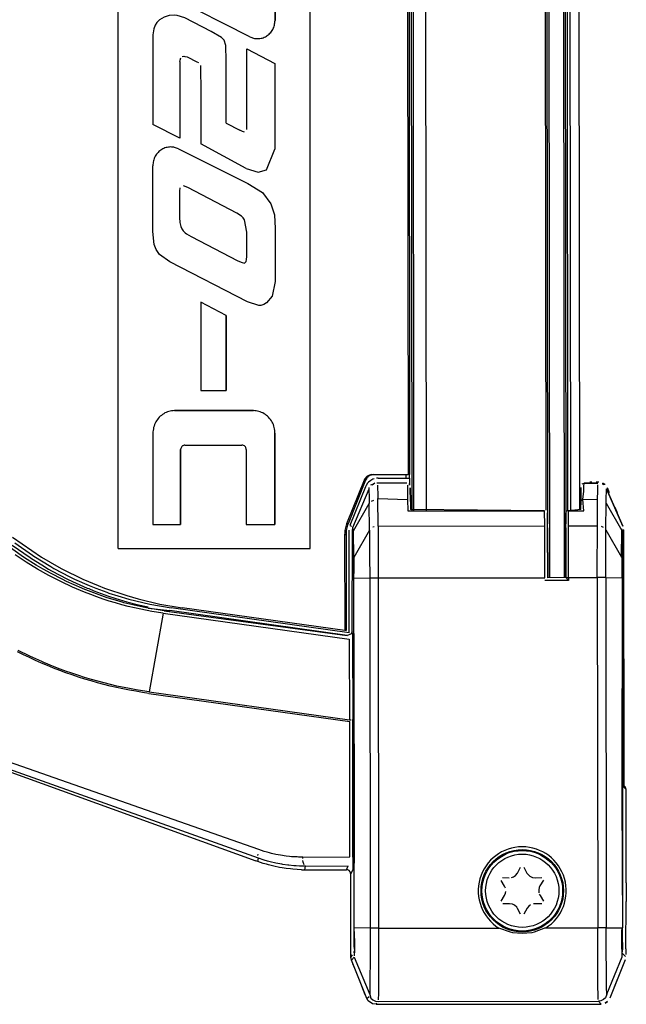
# Model space of a CAD drawing. Header units: millimetres. Extents: x -265 to -110, y 28 to 616.
# Tile 2 of 8: x -176 to -110, y 28 to 136. Entities that reach past the tile are written whole.
import ezdxf

# ---------------------------------------------------------------- set-up
doc = ezdxf.new("R2010")
doc.units = ezdxf.units.MM

# ---------------------------------------------------------------- blocks, each defined once
blk = doc.blocks.new('Etikett-S120-C_1__12', base_point=(-165.75, 78.18))
at = {"color": 7, "linetype": 'Continuous'}
for p, q in [((-144.81, 165.18), (-153.66, 165.18)), ((-144.81, 78.18), (-144.81, 165.18)), ((-144.81, 78.18), (-144.81, 165.18)), ((-153.82, 161.8), (-153.97, 161.78)), ((-153.5, 161.83), (-153.82, 161.8)), ((-153.32, 161.83), (-153.5, 161.83)), ((-153.32, 161.83), (-151.66, 161.83)), ((-151.66, 161.83), (-153.32, 161.83)), ((-150.9, 161.76), (-151.66, 161.83)), ((-150.9, 161.76), (-151.66, 161.83)), ((-150.25, 161.56), (-150.9, 161.76)), ((-150.25, 161.56), (-150.9, 161.76)), ((-149.71, 161.21), (-150.25, 161.56)), ((-149.71, 161.21), (-150.25, 161.56)), ((-160.08, 161.06), (-159.02, 160.12)), ((-159.02, 160.12), (-160.08, 161.06)), ((-149.3, 160.73), (-149.71, 161.21)), ((-149.3, 160.73), (-149.71, 161.21)), ((-149.16, 160.5), (-149.3, 160.73)), ((-149.16, 160.5), (-149.3, 160.73)), ((-149.04, 160.23), (-149.16, 160.5)), ((-149.04, 160.23), (-149.16, 160.5)), ((-148.93, 159.93), (-149.04, 160.23)), ((-148.93, 159.93), (-149.04, 160.23)), ((-161.96, 160.15), (-161.96, 151.13)), ((-159.02, 160.12), (-159.02, 152.53)), ((-159.02, 152.53), (-159.02, 160.12)), ((-148.85, 159.61), (-148.93, 159.93)), ((-148.85, 159.61), (-148.93, 159.93)), ((-148.75, 159.23), (-148.78, 159.37)), ((-148.75, 159.23), (-148.78, 159.37)), ((-165.75, 78.19), (-165.75, 158.62)), ((-148.69, 158.77), (-148.73, 159.09)), ((-148.69, 158.77), (-148.73, 159.09)), ((-148.65, 158.43), (-148.69, 158.77)), ((-148.65, 158.43), (-148.69, 158.77)), ((-148.62, 158.07), (-148.65, 158.43)), ((-148.62, 158.07), (-148.65, 158.43)), ((-148.61, 157.7), (-148.62, 158.07)), ((-148.61, 157.7), (-148.62, 158.07)), ((-156.73, 157.62), (-156.73, 152.21)), ((-153.96, 156.8), (-153.87, 157.13)), ((-153.96, 156.8), (-153.87, 157.13)), ((-153.87, 157.13), (-153.73, 157.36)), ((-153.87, 157.13), (-153.73, 157.36)), ((-153.73, 157.36), (-153.45, 157.57)), ((-153.73, 157.36), (-153.59, 157.48)), ((-153.59, 157.48), (-153.45, 157.57)), ((-153.45, 157.57), (-153.27, 157.64)), ((-153.45, 157.57), (-153.27, 157.64)), ((-153.27, 157.64), (-152.84, 157.69)), ((-153.27, 157.64), (-152.84, 157.69)), ((-152.59, 157.68), (-152.45, 157.64)), ((-152.45, 157.64), (-152.32, 157.59)), ((-152.32, 157.59), (-152.07, 157.45)), ((-148.61, 157.7), (-148.64, 147)), ((-148.64, 147), (-148.61, 157.7)), ((-153.96, 156.52), (-153.97, 151.13)), ((-153.97, 151.13), (-153.96, 156.52)), ((-153.96, 156.8), (-153.96, 156.52)), ((-153.96, 156.8), (-153.96, 156.52)), ((-151.67, 156.64), (-151.67, 149.51)), ((-161.96, 151.13), (-161.91, 150.26)), ((-154.26, 149.06), (-153.97, 151.13)), ((-154.26, 149.06), (-153.97, 151.13)), ((-161.91, 150.26), (-161.74, 149.48)), ((-161.74, 149.48), (-161.46, 148.77)), ((-151.67, 149.51), (-150.41, 148.46)), ((-161.46, 148.77), (-161.06, 148.15)), ((-150.41, 148.46), (-148.64, 147)), ((-158.24, 147), (-157.02, 147)), ((-161.96, 139.45), (-161.95, 143.99)), ((-161.95, 143.99), (-152.33, 138.91)), ((-161.95, 143.99), (-152.33, 138.91)), ((-151.66, 139.48), (-151.64, 142.09)), ((-148.64, 140.4), (-151.64, 142.09)), ((-151.64, 142.09), (-148.64, 140.4)), ((-148.63, 135.86), (-148.64, 140.4)), ((-148.64, 140.4), (-148.63, 135.86)), ((-151.38, 134.06), (-161.96, 139.45)), ((-152.33, 138.91), (-152.1, 138.81)), ((-152.33, 138.91), (-152.1, 138.81)), ((-152.1, 138.81), (-151.93, 138.77)), ((-152.1, 138.81), (-151.93, 138.77)), ((-151.67, 139.11), (-151.66, 139.48)), ((-161.53, 135.62), (-161.71, 135.34)), ((-161.23, 135.92), (-161.53, 135.62)), ((-160.74, 136.22), (-161.23, 135.92)), ((-160.19, 136.39), (-160.74, 136.22)), ((-159.6, 136.43), (-160.19, 136.39)), ((-159.3, 136.4), (-159.6, 136.43)), ((-159.3, 136.4), (-159.6, 136.43)), ((-158.48, 136.13), (-159.3, 136.4)), ((-158.48, 136.13), (-159.3, 136.4)), ((-155.6, 134.65), (-158.48, 136.13)), ((-155.6, 134.65), (-158.48, 136.13)), ((-161.87, 134.95), (-161.96, 134.27)), ((-161.71, 135.34), (-161.87, 134.95)), ((-154.49, 134), (-155.6, 134.65)), ((-154.49, 134), (-155.6, 134.65)), ((-161.96, 134.27), (-161.96, 124.48)), ((-154.2, 133.69), (-154.49, 134)), ((-154.2, 133.69), (-154.49, 134)), ((-154.01, 133.11), (-154.2, 133.69)), ((-154.01, 133.11), (-154.2, 133.69)), ((-153.98, 131.45), (-154.01, 133.11)), ((-153.98, 131.45), (-154.01, 133.11)), ((-151.7, 123.93), (-151.7, 132.75)), ((-151.7, 132.75), (-148.65, 131.15)), ((-151.7, 132.75), (-148.65, 131.15)), ((-159.02, 131.35), (-159, 131.53)), ((-159.02, 131.35), (-159, 131.53)), ((-159.02, 131.35), (-159.02, 122.99)), ((-159.02, 131.35), (-159.02, 122.99)), ((-159, 131.53), (-158.9, 131.78)), ((-159, 131.53), (-158.9, 131.78)), ((-158.75, 131.9), (-158.6, 131.94)), ((-158.75, 131.9), (-158.6, 131.94)), ((-158.6, 131.94), (-158.46, 131.93)), ((-158.46, 131.93), (-158.22, 131.87)), ((-158.22, 131.87), (-157.93, 131.74)), ((-157.93, 131.74), (-157.45, 131.49)), ((-157.45, 131.49), (-157.16, 131.34)), ((-157.16, 131.34), (-157, 131.24)), ((-153.98, 124.64), (-153.98, 131.45)), ((-153.98, 124.64), (-153.98, 131.45)), ((-156.78, 130.93), (-156.75, 130.73)), ((-156.75, 130.73), (-156.74, 128.05)), ((-148.65, 131.15), (-148.65, 121.78)), ((-148.65, 131.15), (-148.65, 121.78)), ((-156.74, 128.05), (-156.74, 122.39)), ((-159.02, 122.99), (-161.96, 124.48)), ((-153.98, 124.64), (-152.47, 123.88)), ((-153.98, 124.64), (-152.47, 123.88)), ((-152.19, 123.74), (-152.47, 123.88)), ((-152.19, 123.74), (-152.47, 123.88)), ((-151.96, 123.64), (-152.19, 123.74)), ((-151.96, 123.64), (-152.19, 123.74)), ((-159.17, 121.83), (-151.59, 118.03)), ((-159.17, 121.83), (-151.59, 118.03)), ((-151.79, 119.68), (-156.74, 122.39)), ((-149.58, 119.53), (-148.65, 121.78)), ((-149.58, 119.53), (-148.65, 121.78)), ((-161.96, 112.81), (-161.97, 119.99)), ((-151.79, 119.68), (-150.46, 119.28)), ((-150.46, 119.28), (-149.58, 119.53)), ((-150.46, 119.28), (-149.58, 119.53)), ((-159.01, 117.57), (-159.05, 117.2)), ((-159.01, 117.57), (-159.05, 117.2)), ((-159.05, 117.2), (-159.05, 114.32)), ((-159.05, 117.2), (-159.05, 114.32)), ((-158.16, 117.6), (-158.62, 117.8)), ((-152.81, 114.82), (-158.16, 117.6)), ((-151.59, 118.03), (-149.99, 117.06)), ((-151.59, 118.03), (-149.99, 117.06)), ((-149.99, 117.06), (-149.09, 115.81)), ((-149.99, 117.06), (-149.09, 115.81)), ((-149.09, 115.81), (-148.7, 114.61)), ((-149.09, 115.81), (-148.7, 114.61)), ((-159.05, 114.32), (-159.02, 113.8)), ((-159.05, 114.32), (-159.02, 113.8)), ((-152.29, 114.48), (-152.81, 114.82)), ((-152.1, 114.28), (-152.29, 114.48)), ((-151.96, 114.06), (-152.1, 114.28)), ((-151.71, 112.73), (-151.96, 114.06)), ((-148.7, 114.61), (-148.63, 113.13)), ((-148.7, 114.61), (-148.63, 113.13)), ((-159.02, 113.8), (-159, 113.64)), ((-159.02, 113.8), (-159, 113.64)), ((-159, 113.64), (-158.93, 113.35)), ((-159, 113.64), (-158.93, 113.35)), ((-158.93, 113.35), (-158.81, 113.09)), ((-158.93, 113.35), (-158.81, 113.09)), ((-158.81, 113.09), (-158.65, 112.86)), ((-158.81, 113.09), (-158.65, 112.86)), ((-148.63, 113.13), (-148.63, 107.34)), ((-148.63, 113.13), (-148.63, 107.34)), ((-161.82, 111.39), (-161.96, 112.81)), ((-158.65, 112.86), (-158.43, 112.64)), ((-158.65, 112.86), (-158.43, 112.64)), ((-158.43, 112.64), (-158.3, 112.54)), ((-158.43, 112.64), (-158.3, 112.54)), ((-158.3, 112.54), (-157.79, 112.25)), ((-158.3, 112.54), (-157.79, 112.25)), ((-157.79, 112.25), (-152.7, 109.61)), ((-157.79, 112.25), (-152.7, 109.61)), ((-151.71, 110.06), (-151.71, 112.73)), ((-161.61, 110.82), (-161.82, 111.39)), ((-161.23, 110.28), (-161.61, 110.82)), ((-160.13, 109.49), (-161.23, 110.28)), ((-151.78, 109.54), (-151.73, 109.75)), ((-151.73, 109.75), (-151.71, 110.06)), ((-151.65, 105.11), (-160.13, 109.49)), ((-152.7, 109.61), (-152.23, 109.4)), ((-152.7, 109.61), (-152.23, 109.4)), ((-152.23, 109.4), (-151.98, 109.36)), ((-152.23, 109.4), (-151.98, 109.36)), ((-151.98, 109.36), (-151.78, 109.54)), ((-148.63, 107.34), (-148.94, 105.73)), ((-148.63, 107.34), (-148.94, 105.73)), ((-148.94, 105.73), (-149.56, 105.01)), ((-148.94, 105.73), (-149.56, 105.01)), ((-156.73, 105.09), (-156.74, 95.45)), ((-153.97, 103.63), (-156.73, 105.09)), ((-153.97, 103.63), (-156.73, 105.09)), ((-150.42, 104.71), (-151.65, 105.11)), ((-150.18, 104.72), (-150.42, 104.71)), ((-150.18, 104.72), (-150.42, 104.71)), ((-149.85, 104.82), (-150.18, 104.72)), ((-149.85, 104.82), (-150.18, 104.72)), ((-149.56, 105.01), (-149.85, 104.82)), ((-149.56, 105.01), (-149.85, 104.82)), ((-153.97, 103.63), (-153.97, 95.45)), ((-153.97, 95.45), (-153.97, 103.63)), ((-156.74, 95.45), (-153.97, 95.45)), ((-150.99, 93.24), (-159.61, 93.24)), ((-159.61, 93.24), (-150.99, 93.24)), ((-161.96, 90.77), (-161.96, 80.79)), ((-148.64, 80.79), (-148.64, 90.77)), ((-148.64, 90.77), (-148.64, 80.79)), ((-158.47, 89.48), (-152.24, 89.48)), ((-158.95, 80.79), (-158.95, 88.99)), ((-158.95, 88.99), (-158.95, 80.79)), ((-151.77, 88.98), (-151.77, 80.79)), ((-161.96, 80.79), (-158.95, 80.79)), ((-151.77, 80.79), (-148.64, 80.79)), ((-165.75, 78.19), (-144.81, 78.18))]:
    blk.add_line(p, q, dxfattribs=at)
for points, knots in [([(-153.97, 161.78), (-154.18, 161.73), (-154.61, 161.63), (-155.18, 161.29), (-155.69, 160.85), (-155.93, 160.47), (-156.05, 160.29)], [0, 0, 0, 0, 0.651531, 1.308178, 1.971708, 2.642532, 2.642532, 2.642532, 2.642532]), ([(-156.05, 160.29), (-156.15, 160.08), (-156.36, 159.67), (-156.57, 159), (-156.71, 158.32), (-156.73, 157.85), (-156.73, 157.62)], [0, 0, 0, 0, 0.691076, 1.385307, 2.081766, 2.779383, 2.779383, 2.779383, 2.779383]), ([(-151.67, 156.64), (-151.68, 156.71), (-151.69, 156.87), (-151.77, 157.11), (-151.92, 157.3), (-152.03, 157.4), (-152.07, 157.45)], [0, 0, 0, 0, 0.2350385, 0.4688874, 0.7550851, 0.9273578, 0.9273578, 0.9273578, 0.9273578]), ([(-159.02, 152.53), (-159.02, 152.41), (-159, 152.17), (-158.86, 151.84), (-158.66, 151.54), (-158.47, 151.4), (-158.38, 151.33)], [0, 0, 0, 0, 0.357715, 0.713286, 1.065084, 1.412427, 1.412427, 1.412427, 1.412427]), ([(-159.02, 152.53), (-159.02, 152.41), (-159, 152.17), (-158.86, 151.84), (-158.66, 151.54), (-158.47, 151.4), (-158.38, 151.33)], [0, 0, 0, 0, 0.357715, 0.713286, 1.065084, 1.412427, 1.412427, 1.412427, 1.412427]), ([(-158.38, 151.33), (-158.29, 151.29), (-158.1, 151.19), (-157.77, 151.16), (-157.43, 151.23), (-157.13, 151.41), (-156.9, 151.67), (-156.82, 151.89), (-156.78, 152)], [0, 0, 0, 0, 0.302114, 0.634113, 0.981694, 1.320316, 1.662517, 2.009419, 2.009419, 2.009419, 2.009419]), ([(-158.38, 151.33), (-158.29, 151.29), (-158.12, 151.19), (-157.92, 151.18), (-157.82, 151.17)], [0, 0, 0, 0, 0.2976706, 0.5932004, 0.5932004, 0.5932004, 0.5932004]), ([(-156.78, 147), (-156.59, 147.02), (-156.21, 147.06), (-155.68, 147.28), (-155.19, 147.59), (-154.78, 148.01), (-154.45, 148.5), (-154.32, 148.87), (-154.26, 149.06)], [0, 0, 0, 0, 0.56701, 1.13691, 1.71156, 2.291994, 2.878272, 3.469492, 3.469492, 3.469492, 3.469492]), ([(-156.78, 147), (-156.59, 147.02), (-156.21, 147.06), (-155.68, 147.28), (-155.19, 147.59), (-154.78, 148.01), (-154.45, 148.5), (-154.32, 148.87), (-154.26, 149.06)], [0, 0, 0, 0, 0.56701, 1.13691, 1.71156, 2.291994, 2.878272, 3.469492, 3.469492, 3.469492, 3.469492]), ([(-161.06, 148.15), (-160.86, 147.98), (-160.46, 147.64), (-159.76, 147.28), (-159.01, 147.04), (-158.5, 147.01), (-158.24, 147)], [0, 0, 0, 0, 0.788574, 1.570482, 2.347323, 3.121421, 3.121421, 3.121421, 3.121421]), ([(-150.53, 133.86), (-150.37, 133.87), (-150.03, 133.9), (-149.57, 134.11), (-149.17, 134.43), (-148.87, 134.85), (-148.67, 135.34), (-148.65, 135.69), (-148.63, 135.86)], [0, 0, 0, 0, 0.497039, 0.997457, 1.503672, 2.0165, 2.534986, 3.056711, 3.056711, 3.056711, 3.056711]), ([(-150.53, 133.86), (-150.37, 133.87), (-150.03, 133.9), (-149.57, 134.11), (-149.17, 134.43), (-148.87, 134.85), (-148.67, 135.34), (-148.65, 135.69), (-148.63, 135.86)], [0, 0, 0, 0, 0.497039, 0.997457, 1.503672, 2.0165, 2.534986, 3.056711, 3.056711, 3.056711, 3.056711]), ([(-151.38, 134.06), (-151.25, 134), (-150.98, 133.88), (-150.68, 133.87), (-150.53, 133.86)], [0, 0, 0, 0, 0.4331206, 0.8751202, 0.8751202, 0.8751202, 0.8751202]), ([(-160.01, 122.03), (-160.18, 122.02), (-160.53, 121.99), (-161.01, 121.77), (-161.42, 121.45), (-161.73, 121.02), (-161.93, 120.52), (-161.95, 120.16), (-161.97, 119.99)], [0, 0, 0, 0, 0.520371, 1.033095, 1.550047, 2.073751, 2.603233, 3.136025, 3.136025, 3.136025, 3.136025]), ([(-159.17, 121.83), (-159.31, 121.89), (-159.58, 122), (-159.87, 122.02), (-160.01, 122.03)], [0, 0, 0, 0, 0.4336216, 0.8650903, 0.8650903, 0.8650903, 0.8650903]), ([(-159.17, 121.83), (-159.31, 121.89), (-159.58, 122), (-159.87, 122.02), (-160.01, 122.03)], [0, 0, 0, 0, 0.4336216, 0.8650903, 0.8650903, 0.8650903, 0.8650903]), ([(-159.61, 93.24), (-159.82, 93.22), (-160.23, 93.19), (-160.8, 92.93), (-161.29, 92.53), (-161.67, 92.02), (-161.91, 91.41), (-161.95, 90.98), (-161.96, 90.77)], [0, 0, 0, 0, 0.614059, 1.232272, 1.857638, 2.491174, 3.131711, 3.776266, 3.776266, 3.776266, 3.776266]), ([(-148.64, 90.77), (-148.66, 90.98), (-148.69, 91.41), (-148.93, 92.01), (-149.31, 92.53), (-149.8, 92.93), (-150.38, 93.19), (-150.79, 93.22), (-150.99, 93.24)], [0, 0, 0, 0, 0.644575, 1.285166, 1.918777, 2.544219, 3.16249, 3.776569, 3.776569, 3.776569, 3.776569]), ([(-148.64, 90.77), (-148.66, 90.98), (-148.69, 91.41), (-148.93, 92.01), (-149.31, 92.53), (-149.8, 92.93), (-150.38, 93.19), (-150.79, 93.22), (-150.99, 93.24)], [0, 0, 0, 0, 0.644575, 1.285166, 1.918777, 2.544219, 3.16249, 3.776569, 3.776569, 3.776569, 3.776569]), ([(-158.47, 89.48), (-158.5, 89.47), (-158.58, 89.46), (-158.69, 89.43), (-158.79, 89.36), (-158.86, 89.24), (-158.92, 89.12), (-158.95, 89.02), (-158.95, 88.99)], [0, 0, 0, 0, 0.0922612, 0.2447718, 0.3326428, 0.4540163, 0.6502217, 0.7531406, 0.7531406, 0.7531406, 0.7531406]), ([(-158.47, 89.48), (-158.5, 89.47), (-158.58, 89.46), (-158.69, 89.43), (-158.79, 89.36), (-158.86, 89.24), (-158.92, 89.12), (-158.95, 89.02), (-158.95, 88.99)], [0, 0, 0, 0, 0.0922612, 0.2447718, 0.3326428, 0.4540163, 0.6502217, 0.7531406, 0.7531406, 0.7531406, 0.7531406]), ([(-151.77, 88.98), (-151.78, 89.02), (-151.79, 89.1), (-151.82, 89.21), (-151.89, 89.32), (-152, 89.4), (-152.12, 89.45), (-152.21, 89.47), (-152.24, 89.48)], [0, 0, 0, 0, 0.096719, 0.2555542, 0.3450549, 0.4648103, 0.6515482, 0.7482236, 0.7482236, 0.7482236, 0.7482236])]:
    blk.add_open_spline(points, degree=3, knots=knots, dxfattribs=at)
blk = doc.blocks.new('Seitenteil-rechts__36', base_point=(-243.74, 28.41))
at = {"color": 1, "linetype": 'Continuous'}
for p, q in [((-134.36, 86.25), (-134.36, 85.85)), ((-138.69, 85.08), (-138.77, 84.92)), ((-138.54, 85.31), (-138.69, 85.08)), ((-138.42, 85.44), (-138.54, 85.31)), ((-138.2, 85.61), (-138.42, 85.44)), ((-137.89, 85.2), (-138.21, 85.1)), ((-137.97, 85.74), (-138.2, 85.61)), ((-137.89, 85.2), (-138.02, 85.12)), ((-137.81, 85.8), (-137.97, 85.74)), ((-137.76, 85.33), (-137.89, 85.2)), ((-137.39, 85.86), (-137.56, 85.85)), ((-137.53, 85.36), (-134.26, 85.35)), ((-137.53, 85.36), (-134.26, 85.35)), ((-137.45, 85.11), (-137.45, 84.83)), ((-137.39, 85.86), (-134.36, 85.85)), ((-134.36, 85.85), (-133.97, 85.86)), ((-134.19, 85.11), (-134.19, 84.83)), ((-114.94, 84.96), (-114.92, 85.32)), ((-114.94, 84.46), (-114.94, 84.96)), ((-114.92, 85.32), (-113.41, 85.32)), ((-113.43, 84.47), (-113.42, 84.96)), ((-113.42, 84.96), (-113.42, 85.13)), ((-112.85, 85.15), (-112.87, 85.33)), ((-112.62, 85.16), (-112.85, 85.15)), ((-138.77, 84.92), (-140.46, 80.68)), ((-138.39, 84.67), (-140.17, 80.45)), ((-138.39, 84.67), (-140.17, 80.45)), ((-138.4, 84.85), (-138.39, 84.67)), ((-138.39, 84.67), (-138.36, 83.73)), ((-137.45, 84.83), (-137.43, 84.11)), ((-137.43, 84.11), (-137.43, 83.66)), ((-134.19, 84.83), (-134.17, 83.94)), ((-134.17, 83.94), (-134.17, 83.54)), ((-115.04, 83.55), (-114.94, 84.46)), ((-113.44, 83.57), (-113.43, 84.47)), ((-112.51, 83.48), (-112.48, 84.7)), ((-112.48, 84.7), (-110.69, 80.61)), ((-140.06, 80.12), (-138.36, 83.1)), ((-138.36, 83.73), (-138.36, 83.43)), ((-138.36, 83.43), (-138.36, 83.1)), ((-138.33, 80.2), (-138.36, 83.1)), ((-138.11, 83.35), (-137.85, 83.47)), ((-137.4, 80.64), (-137.43, 83.66)), ((-137.43, 83.66), (-134.17, 83.54)), ((-134.17, 83.54), (-134.16, 82.29)), ((-115.04, 83.55), (-115.25, 83.38)), ((-115.04, 83.55), (-113.44, 83.57)), ((-114.96, 82.31), (-115.04, 83.55)), ((-113.46, 80.67), (-113.44, 83.57)), ((-112.53, 80.23), (-112.51, 83.13)), ((-112.51, 83.13), (-112.51, 83.48)), ((-112.51, 83.13), (-110.8, 80.16)), ((-134.16, 82.29), (-119.22, 82.3)), ((-119.2, 80.66), (-119.22, 82.3)), ((-116.6, 82.31), (-116.81, 82.25)), ((-116.61, 80.66), (-116.6, 82.31)), ((-116.6, 82.31), (-114.96, 82.31)), ((-140.46, 80.68), (-140.29, 80.62)), ((-137.4, 80.64), (-119.2, 80.66)), ((-119.18, 75), (-119.2, 80.66)), ((-116.62, 75.01), (-116.61, 80.66)), ((-116.61, 80.66), (-113.46, 80.67)), ((-113.46, 80.22), (-113.46, 80.67)), ((-140.54, 68.99), (-140.55, 80.19)), ((-140.21, 69.09), (-140.2, 80.27)), ((-140.17, 80.45), (-140.2, 80.27)), ((-140.13, 79.99), (-140.13, 79.85)), ((-140.1, 76.97), (-140.13, 79.85)), ((-140.06, 80.32), (-140.06, 80.12)), ((-140.03, 77.22), (-140.06, 80.12)), ((-138.33, 80.2), (-140.03, 77.22)), ((-138.33, 80.2), (-138.32, 79.95)), ((-138.32, 79.95), (-138.32, 78.93)), ((-137.83, 80.57), (-137.96, 80.52)), ((-137.4, 80.64), (-137.4, 80.36)), ((-137.4, 80.36), (-137.38, 76.93)), ((-113.47, 76.09), (-113.46, 80.22)), ((-112.78, 80.48), (-113.03, 80.6)), ((-112.54, 79.96), (-112.53, 80.23)), ((-112.54, 78.16), (-112.54, 79.96)), ((-112.53, 80.23), (-110.82, 77.25)), ((-110.82, 77.25), (-110.8, 80.16)), ((-110.8, 80.16), (-110.8, 80.35)), ((-110.62, 80.24), (-110.8, 80.16)), ((-110.73, 79.89), (-110.8, 80.16)), ((-110.75, 77), (-110.73, 79.89)), ((-110.62, 80.24), (-110.59, 52.13)), ((-176.35, 77.43), (-177.91, 78.54)), ((-177.3, 78.56), (-175.35, 77.19)), ((-177.04, 78.81), (-175.11, 77.44)), ((-138.32, 78.93), (-138.31, 76.77)), ((-175.77, 76.69), (-176.97, 77.49)), ((-175.97, 77.17), (-176.35, 77.43)), ((-175.11, 77.44), (-174.95, 77.34)), ((-112.55, 75.67), (-112.54, 78.16)), ((-174.7, 76.37), (-175.97, 77.17)), ((-174.55, 75.94), (-175.77, 76.69)), ((-175.35, 77.19), (-175.2, 77.09)), ((-175.2, 77.09), (-174.09, 76.39)), ((-174.95, 77.34), (-173.11, 76.21)), ((-173.95, 75.93), (-174.7, 76.37)), ((-174.09, 76.39), (-173.34, 75.94)), ((-140.1, 76.97), (-140.09, 74.96)), ((-140.03, 77.22), (-140.02, 75.9)), ((-138.31, 76.77), (-138.3, 75.65)), ((-137.38, 76.93), (-137.37, 75.37)), ((-110.76, 75), (-110.75, 77)), ((-173.3, 75.23), (-174.55, 75.94)), ((-173.07, 75.44), (-173.95, 75.93)), ((-173.34, 75.94), (-173.01, 75.76)), ((-173.11, 76.21), (-172.77, 76.01)), ((-171.87, 74.82), (-173.07, 75.44)), ((-173.01, 75.76), (-171.26, 74.84)), ((-172.77, 76.01), (-171.04, 75.11)), ((-140.02, 75.9), (-140.09, 74.96)), ((-138.3, 75.65), (-138.3, 74.98)), ((-137.37, 75.37), (-137.37, 74.98)), ((-113.47, 75.01), (-113.47, 76.09)), ((-112.55, 75.01), (-112.55, 75.67)), ((-172.02, 74.57), (-173.3, 75.23)), ((-170.73, 73.97), (-172.02, 74.57)), ((-171.37, 74.58), (-171.87, 74.82)), ((-169.73, 73.85), (-171.37, 74.58)), ((-171.26, 74.84), (-170.74, 74.59)), ((-171.04, 75.11), (-170.51, 74.85)), ((-170.74, 74.59), (-169.12, 73.86)), ((-170.51, 74.85), (-168.92, 74.14)), ((-140.09, 74.96), (-138.3, 74.98)), ((-140.09, 74.96), (-140.05, 36.75)), ((-140.09, 74.96), (-139.99, 50.85)), ((-138.3, 74.98), (-138.26, 36.72)), ((-138.3, 74.98), (-137.6, 74.98)), ((-137.6, 74.98), (-137.37, 74.98)), ((-137.37, 74.98), (-119.18, 75)), ((-137.37, 74.98), (-137.33, 36.73)), ((-116.62, 74.68), (-119.18, 74.68)), ((-116.92, 75.01), (-116.62, 75.01)), ((-116.62, 75.01), (-113.47, 75.01)), ((-116.62, 75.01), (-116.62, 74.68)), ((-113.47, 75.01), (-113.43, 36.75)), ((-113.24, 75.01), (-113.47, 75.01)), ((-112.55, 75.01), (-113.24, 75.01)), ((-112.55, 75.01), (-112.5, 36.75)), ((-112.55, 75.01), (-110.76, 75)), ((-110.76, 75), (-110.8, 50.89)), ((-110.76, 75), (-110.71, 36.78)), ((-169.41, 73.41), (-170.73, 73.97)), ((-169.58, 73.78), (-169.73, 73.85)), ((-167.84, 73.12), (-169.58, 73.78)), ((-168.74, 73.15), (-169.41, 73.41)), ((-169.12, 73.86), (-168.96, 73.8)), ((-168.96, 73.8), (-168.4, 73.58)), ((-168.92, 74.14), (-168.18, 73.84)), ((-168.07, 72.9), (-168.74, 73.15)), ((-168.4, 73.58), (-167.21, 73.13)), ((-168.18, 73.84), (-166.99, 73.4)), ((-167.54, 73.02), (-167.84, 73.12)), ((-167.21, 73.13), (-166.93, 73.03)), ((-166.99, 73.4), (-166.75, 73.32)), ((-166.75, 73.32), (-165.79, 73)), ((-167.4, 72.67), (-168.07, 72.9)), ((-166.94, 72.81), (-167.54, 73.02)), ((-166.72, 72.45), (-167.4, 72.67)), ((-166.03, 72.53), (-166.94, 72.81)), ((-166.93, 73.03), (-166.01, 72.73)), ((-166.04, 72.25), (-166.72, 72.45)), ((-165.35, 72.05), (-166.04, 72.25)), ((-165.31, 72.33), (-166.03, 72.53)), ((-166.01, 72.73), (-164.79, 72.37)), ((-165.79, 73), (-164.57, 72.64)), ((-164.66, 71.87), (-165.35, 72.05)), ((-165.12, 72.27), (-165.31, 72.33)), ((-164.14, 72.03), (-165.12, 72.27)), ((-164.79, 72.37), (-163.53, 72.04)), ((-164.57, 72.64), (-162.29, 72.1)), ((-163.53, 72.04), (-162.46, 71.81)), ((-162.29, 72.1), (-159.97, 71.7)), ((-163.97, 71.71), (-164.66, 71.87)), ((-163.03, 71.78), (-164.14, 72.03)), ((-163.27, 71.56), (-163.97, 71.71)), ((-162.06, 71.32), (-163.27, 71.56)), ((-162.47, 71.67), (-163.03, 71.78)), ((-160.72, 71.38), (-162.47, 71.67)), ((-162.47, 71.67), (-160.1, 71.4)), ((-160.84, 71.13), (-162.37, 62.52)), ((-160.84, 71.13), (-162.06, 71.32)), ((-160.84, 71.13), (-140.53, 68.3)), ((-160.72, 71.38), (-160.1, 71.4)), ((-160.72, 71.38), (-140.76, 68.7)), ((-140.76, 68.7), (-160.1, 71.4)), ((-140.54, 68.99), (-159.97, 71.7)), ((-140.37, 68.82), (-140.76, 68.7)), ((-140.21, 69.09), (-140.37, 68.82)), ((-140.18, 68.96), (-140.17, 68.47)), ((-140.53, 68.3), (-140.5, 59.48)), ((-140.17, 68.47), (-140.15, 59.51)), ((-176.08, 66.59), (-176.73, 66.91)), ((-175.37, 66.43), (-176.66, 67.06)), ((-175.43, 66.28), (-176.08, 66.59)), ((-174.78, 65.97), (-175.43, 66.28)), ((-174.72, 66.12), (-175.37, 66.43)), ((-174.12, 65.68), (-174.78, 65.97)), ((-174.06, 65.83), (-174.72, 66.12)), ((-173.46, 65.4), (-174.12, 65.68)), ((-173.86, 65.75), (-174.06, 65.83)), ((-172.74, 65.28), (-173.86, 65.75)), ((-172.79, 65.13), (-173.46, 65.4)), ((-172.12, 64.87), (-172.79, 65.13)), ((-172.07, 65.02), (-172.74, 65.28)), ((-171.45, 64.62), (-172.12, 64.87)), ((-171.4, 64.77), (-172.07, 65.02)), ((-170.77, 64.38), (-171.45, 64.62)), ((-170.91, 64.6), (-171.4, 64.77)), ((-170.04, 64.31), (-170.91, 64.6)), ((-170.09, 64.15), (-170.77, 64.38)), ((-169.4, 63.93), (-170.09, 64.15)), ((-169.41, 64.11), (-170.04, 64.31)), ((-168.67, 63.89), (-169.41, 64.11)), ((-168.71, 63.73), (-169.4, 63.93)), ((-168.02, 63.53), (-168.71, 63.73)), ((-167.29, 63.51), (-168.67, 63.89)), ((-167.33, 63.35), (-168.02, 63.53)), ((-166.6, 63.33), (-167.29, 63.51)), ((-166.63, 63.17), (-167.33, 63.35)), ((-165.93, 63.01), (-166.63, 63.17)), ((-165.9, 63.17), (-166.6, 63.33)), ((-165.23, 62.86), (-165.93, 63.01)), ((-164.5, 62.88), (-165.9, 63.17)), ((-164.52, 62.72), (-165.23, 62.86)), ((-163.82, 62.59), (-164.52, 62.72)), ((-163.79, 62.75), (-164.5, 62.88)), ((-163.11, 62.47), (-163.82, 62.59)), ((-163.08, 62.63), (-163.79, 62.75)), ((-162.4, 62.36), (-163.11, 62.47)), ((-162.37, 62.52), (-163.08, 62.63)), ((-162.4, 62.36), (-140.49, 59.31)), ((-162.37, 62.52), (-140.5, 59.48)), ((-140.5, 59.48), (-140.31, 59.48)), ((-140.48, 44.52), (-140.49, 59.31)), ((-140.15, 59.33), (-140.15, 59.51)), ((-140.13, 44.48), (-140.15, 59.33)), ((-150.4, 45.3), (-177.7, 54.89)), ((-150.43, 44.36), (-177.69, 54.08)), ((-110.59, 52.13), (-110.32, 51.86)), ((-139.99, 50.85), (-140.05, 36.75)), ((-110.8, 50.89), (-110.71, 36.78)), ((-149.82, 45.11), (-150.4, 45.3)), ((-150.52, 44.82), (-150.53, 44.67)), ((-150.5, 44), (-150.43, 44.36)), ((-149.81, 44.15), (-150.43, 44.36)), ((-149.48, 45.01), (-149.82, 45.11)), ((-149.44, 44.04), (-149.81, 44.15)), ((-149.24, 44.94), (-149.48, 45.01)), ((-149.01, 44.88), (-149.24, 44.94)), ((-148.53, 44.77), (-149.01, 44.88)), ((-148.04, 44.68), (-148.53, 44.77)), ((-147.43, 44.59), (-148.04, 44.68)), ((-147.06, 44.55), (-147.43, 44.59)), ((-146.83, 44.53), (-147.06, 44.55)), ((-146.57, 44.51), (-146.83, 44.53)), ((-146.22, 44.5), (-146.57, 44.51)), ((-146.09, 44.49), (-146.22, 44.5)), ((-145.61, 44.49), (-146.09, 44.49)), ((-145.61, 44.49), (-140.48, 44.52)), ((-145.61, 44.34), (-145.61, 44.49)), ((-145.56, 43.95), (-145.59, 44.12)), ((-140.13, 44.48), (-140.13, 43.45)), ((-149.18, 43.97), (-149.44, 44.04)), ((-148.55, 43.82), (-149.18, 43.97)), ((-147.9, 43.7), (-148.55, 43.82)), ((-147.77, 43.68), (-147.9, 43.7)), ((-147.25, 43.6), (-147.77, 43.68)), ((-147.12, 43.59), (-147.25, 43.6)), ((-146.6, 43.54), (-147.12, 43.59)), ((-146.34, 43.52), (-146.6, 43.54)), ((-145.95, 43.5), (-146.34, 43.52)), ((-145.82, 43.49), (-145.95, 43.5)), ((-145.3, 43.49), (-145.82, 43.49)), ((-145.47, 43.66), (-145.56, 43.95)), ((-145.37, 43.11), (-145.3, 43.49)), ((-145.3, 43.49), (-140.64, 43.52)), ((-140.85, 43.11), (-140.64, 43.52)), ((-140.37, 42.63), (-140.14, 43.09)), ((-140.13, 43.45), (-140.14, 43.09)), ((-140.05, 36.75), (-139.98, 35.23)), ((-138.26, 36.72), (-140.05, 36.75)), ((-140.05, 36.75), (-140.05, 34.75)), ((-137.33, 36.73), (-138.26, 36.72)), ((-138.26, 36.72), (-138.26, 33.62)), ((-137.33, 36.73), (-137.34, 31.09)), ((-137.33, 36.73), (-124.2, 36.74)), ((-119.11, 36.75), (-113.43, 36.75)), ((-112.5, 36.75), (-113.43, 36.75)), ((-113.43, 36.02), (-113.43, 36.75)), ((-112.5, 36.75), (-110.71, 36.78)), ((-112.5, 34.24), (-112.5, 36.75)), ((-110.79, 36.52), (-110.71, 36.78)), ((-110.71, 35.95), (-110.71, 36.78)), ((-113.4, 30.42), (-113.43, 36.02)), ((-110.78, 34.83), (-110.79, 36.52)), ((-110.7, 34.43), (-110.71, 35.95)), ((-140.05, 34.75), (-139.98, 34.28)), ((-139.98, 35.23), (-139.98, 34.28)), ((-110.77, 34.01), (-110.78, 34.83)), ((-110.77, 34.01), (-110.7, 34.43)), ((-140.36, 33.52), (-140.18, 33.8)), ((-140.3, 33.24), (-140, 33.55)), ((-139.98, 34.28), (-140.06, 34.04)), ((-140, 33.55), (-138.3, 29.48)), ((-139.98, 34.28), (-139.99, 33.72)), ((-138.26, 33.62), (-138.28, 30.71)), ((-112.48, 32.03), (-112.5, 34.24)), ((-112.44, 29.51), (-110.76, 33.58)), ((-110.76, 33.58), (-110.77, 34.01)), ((-110.53, 33.79), (-110.77, 34.01)), ((-110.39, 33.65), (-110.53, 33.79)), ((-112.46, 30.09), (-112.48, 32.03)), ((-138.28, 30.71), (-138.29, 29.82)), ((-137.34, 31.09), (-137.36, 29.36)), ((-113.38, 29.36), (-113.4, 30.42)), ((-138.63, 29.04), (-138.38, 29.28)), ((-138.29, 29.82), (-138.3, 29.62)), ((-138.3, 29.62), (-138.3, 29.48)), ((-138.3, 29.48), (-138.17, 29.1)), ((-138.17, 29.1), (-137.95, 28.9)), ((-137.36, 29.36), (-137.37, 29.14)), ((-137.37, 29.14), (-137.37, 28.89)), ((-113.37, 28.95), (-113.38, 29.36)), ((-112.57, 29.13), (-112.8, 28.92)), ((-112.44, 29.51), (-112.57, 29.13)), ((-112.45, 29.65), (-112.46, 30.09)), ((-112.44, 29.51), (-112.45, 29.65)), ((-137.95, 28.9), (-137.67, 28.77)), ((-137.67, 28.77), (-137.39, 28.73)), ((-137.61, 28.41), (-137.52, 28.59)), ((-137.61, 28.41), (-113.04, 28.44)), ((-137.39, 28.73), (-113.36, 28.75)), ((-113.07, 28.79), (-113.36, 28.75)), ((-113.04, 28.44), (-113.36, 28.75)), ((-112.8, 28.92), (-113.07, 28.79))]:
    blk.add_line(p, q, dxfattribs=at)
at = {"color": 7, "linetype": 'Continuous'}
for p, q in [((-133.97, 85.86), (-133.97, 86.25)), ((-133.97, 85.86), (-133.96, 85.3)), ((-133.97, 85.86), (-133.97, 85.52)), ((-133.97, 85.52), (-133.96, 85.3)), ((-133.96, 85.3), (-133.96, 85.12)), ((-133.96, 85.12), (-133.96, 85.3)), ((-115.13, 85.23), (-114.92, 85.32)), ((-113.41, 85.32), (-114.92, 85.32)), ((-112.62, 85.16), (-112.87, 85.33)), ((-133.89, 84.82), (-133.89, 84.56)), ((-133.87, 83.33), (-133.89, 84.82)), ((-133.89, 84.56), (-133.87, 83.52)), ((-115.25, 83.38), (-115.24, 84.47)), ((-115.25, 83.9), (-115.24, 84.21)), ((-115.25, 83.38), (-115.25, 83.9)), ((-115.24, 84.47), (-115.23, 84.84)), ((-115.24, 84.21), (-115.23, 84.84)), ((-110.69, 80.61), (-112.48, 84.7)), ((-133.87, 83.52), (-133.87, 83.33)), ((-133.87, 83.33), (-133.86, 82.43)), ((-115.26, 82.45), (-115.25, 83.38)), ((-119.22, 82.3), (-133.86, 82.43)), ((-118.9, 80.45), (-118.92, 82.09)), ((-116.91, 80.45), (-116.9, 82.09)), ((-115.26, 82.45), (-116.6, 82.31)), ((-118.88, 74.98), (-118.9, 80.45)), ((-118.9, 80.45), (-118.9, 79.54)), ((-116.92, 75.01), (-116.91, 80.45)), ((-116.91, 80.45), (-116.92, 79.6)), ((-116.92, 79.6), (-116.92, 78.3)), ((-110.59, 52.13), (-110.62, 80.24)), ((-118.9, 79.54), (-118.89, 78.51)), ((-118.89, 78.51), (-118.88, 77.01)), ((-116.92, 78.3), (-116.92, 76.51)), ((-118.88, 77.01), (-118.88, 74.98)), ((-116.92, 76.51), (-116.92, 75.01)), ((-116.92, 75.01), (-118.88, 74.98)), ((-116.62, 74.68), (-116.92, 75.01)), ((-177.86, 53.89), (-150.72, 44.07)), ((-110.41, 52.07), (-110.68, 52.34)), ((-110.32, 51.86), (-110.41, 52.07)), ((-110.31, 41.66), (-110.32, 51.86)), ((-150.5, 44), (-150.72, 44.07)), ((-149.92, 43.8), (-150.5, 44)), ((-149.57, 43.7), (-149.92, 43.8)), ((-149.34, 43.63), (-149.57, 43.7)), ((-148.75, 43.48), (-149.34, 43.63)), ((-148.15, 43.36), (-148.75, 43.48)), ((-147.84, 43.3), (-148.15, 43.36)), ((-147.43, 43.24), (-147.84, 43.3)), ((-146.95, 43.19), (-147.43, 43.24)), ((-146.7, 43.16), (-146.95, 43.19)), ((-146.22, 43.13), (-146.7, 43.16)), ((-145.73, 43.11), (-146.22, 43.13)), ((-145.73, 43.11), (-145.55, 43.11)), ((-145.55, 43.11), (-145.37, 43.11)), ((-145.37, 43.11), (-140.85, 43.11)), ((-140.7, 43.09), (-140.85, 43.11)), ((-140.56, 43.02), (-140.7, 43.09)), ((-140.43, 42.88), (-140.56, 43.02)), ((-140.37, 42.63), (-140.43, 42.88)), ((-140.36, 38.63), (-140.37, 42.63)), ((-140.36, 38.63), (-140.37, 42.63)), ((-110.31, 41.66), (-110.31, 39.64)), ((-110.35, 34.46), (-110.31, 39.64)), ((-140.36, 33.52), (-140.36, 38.63)), ((-122.96, 36.28), (-124.2, 36.74)), ((-119.11, 36.75), (-120.35, 36.29)), ((-122.7, 36.23), (-122.96, 36.28)), ((-121.66, 36.13), (-122.7, 36.23)), ((-120.61, 36.23), (-121.66, 36.13)), ((-120.35, 36.29), (-120.61, 36.23)), ((-110.35, 34.46), (-110.36, 33.84)), ((-140.3, 33.24), (-140.36, 33.52)), ((-138.63, 29.04), (-140.3, 33.24)), ((-110.44, 33.27), (-112.11, 29.07)), ((-138.48, 28.79), (-138.63, 29.04)), ((-138, 28.46), (-138.48, 28.79)), ((-137.61, 28.41), (-138, 28.46)), ((-137.61, 28.41), (-113.04, 28.44)), ((-112.36, 28.71), (-112.62, 28.54)), ((-112.62, 28.54), (-112.36, 28.71))]:
    blk.add_line(p, q, dxfattribs=at)
at = {"color": 1, "linetype": 'Continuous'}
blk.add_circle((-121.66, 40.81), 4.5, dxfattribs=at)
at = {"color": 7, "linetype": 'Continuous'}
blk.add_circle((-121.66, 40.81), 4.4, dxfattribs=at)
at = {"color": 1, "linetype": 'Continuous'}
blk.add_arc((-121.66, 40.81), 4.8, 302.0585, 238.0703, dxfattribs=at)
blk = doc.blocks.new('Abdeckblech_1__41', base_point=(-223.43, 69.24))
at = {"color": 7, "linetype": 'Continuous'}
for p, q in [((-134.34, 294.38), (-134.11, 86.25)), ((-134.19, 294.38), (-133.95, 86.25)), ((-138.08, 86.25), (-134.11, 86.25)), ((-133.95, 86.25), (-134.11, 86.25)), ((-138.92, 85.63), (-140.82, 80.87)), ((-138.76, 85.63), (-140.66, 80.87)), ((-141.04, 79.7), (-141.03, 69.24)), ((-140.89, 79.7), (-140.88, 69.24)), ((-177.27, 79.41), (-174.12, 77.24)), ((-174.12, 77.24), (-172.22, 76.14)), ((-172.22, 76.14), (-171.9, 75.97)), ((-171.9, 75.97), (-169.6, 74.84)), ((-169.6, 74.84), (-167.93, 74.13)), ((-167.93, 74.13), (-167.23, 73.86)), ((-167.23, 73.86), (-164.8, 73.04)), ((-164.8, 73.04), (-163.56, 72.68)), ((-163.56, 72.68), (-161.19, 72.12)), ((-161.19, 72.12), (-158.78, 71.71)), ((-141.03, 69.24), (-158.78, 71.71)), ((-140.88, 69.24), (-141.03, 69.24))]:
    blk.add_line(p, q, dxfattribs=at)
at = {"color": 1, "linetype": 'Continuous'}
for p, q in [((-138.76, 85.63), (-138.92, 85.63)), ((-140.82, 80.87), (-140.66, 80.87)), ((-141.04, 79.7), (-140.89, 79.7))]:
    blk.add_line(p, q, dxfattribs=at)
at = {"color": 7, "linetype": 'Continuous'}
for points, knots in [([(-138.08, 86.25), (-138.16, 86.23), (-138.33, 86.19), (-138.59, 86.09), (-138.79, 85.89), (-138.88, 85.72), (-138.92, 85.63)], [0, 0, 0, 0, 0.264889, 0.522759, 0.807069, 1.095419, 1.095419, 1.095419, 1.095419]), ([(-137.89, 86.25), (-137.98, 86.24), (-138.17, 86.22), (-138.42, 86.09), (-138.64, 85.89), (-138.72, 85.72), (-138.76, 85.63)], [0, 0, 0, 0, 0.278134, 0.558601, 0.842912, 1.131261, 1.131261, 1.131261, 1.131261]), ([(-140.82, 80.87), (-140.88, 80.68), (-141.01, 80.3), (-141.03, 79.9), (-141.04, 79.7)], [0, 0, 0, 0, 0.593734, 1.189654, 1.189654, 1.189654, 1.189654]), ([(-140.66, 80.87), (-140.73, 80.68), (-140.86, 80.3), (-140.88, 79.9), (-140.89, 79.7)], [0, 0, 0, 0, 0.593734, 1.189654, 1.189654, 1.189654, 1.189654])]:
    blk.add_open_spline(points, degree=3, knots=knots, dxfattribs=at)
blk = doc.blocks.new('Gehäuserahmen_seitlich__42', base_point=(-133.97, 74.98))
at = {"color": 7, "linetype": 'Continuous'}
for p, q in [((-119.21, 350.62), (-118.91, 80.89)), ((-117.21, 350.62), (-116.91, 80.89)), ((-133.77, 318.86), (-133.51, 82.38)), ((-115.67, 318.81), (-115.41, 82.4)), ((-133.95, 296.88), (-133.71, 82.38))]:
    blk.add_line(p, q, dxfattribs=at)
at = {"color": 1, "linetype": 'Continuous'}
for p, q in [((-119.01, 350.62), (-118.7, 74.98)), ((-117.41, 350.62), (-117.1, 74.98)), ((-132.41, 318.87), (-132.15, 82.38)), ((-119.36, 319.01), (-119.1, 82.36)), ((-116.97, 318.92), (-116.71, 82.37)), ((-116.67, 318.81), (-116.41, 82.4))]:
    blk.add_line(p, q, dxfattribs=at)
blk = doc.blocks.new('Seitenteil-rechts-kpl__1__43', base_point=(-243.74, 28.41))
for name, p in [('Seitenteil-rechts__36', (-243.74, 28.41)), ('Gehäuserahmen_seitlich__42', (-133.97, 74.98)), ('Abdeckblech_1__41', (-223.43, 69.24))]:
    blk.add_blockref(name, p)
blk = doc.blocks.new('Blechschraube_ISO14585-ST4_2x22-TX20-R2R_4__45', base_point=(-125.66, 36.81))
at = {"color": 7, "linetype": 'Continuous'}
for p, q in [((-122.18, 42.75), (-121.84, 43.38)), ((-121.49, 43.38), (-121.15, 42.75)), ((-123.58, 41.31), (-123.97, 41.94)), ((-123.8, 42.25), (-123.09, 42.23)), ((-122.82, 42.26), (-122.62, 42.33)), ((-122.62, 42.33), (-122.38, 42.49)), ((-122.38, 42.49), (-122.18, 42.75)), ((-121.15, 42.75), (-121.05, 42.61)), ((-121.05, 42.61), (-120.83, 42.4)), ((-120.83, 42.4), (-120.56, 42.27)), ((-120.56, 42.27), (-120.24, 42.23)), ((-120.24, 42.23), (-119.53, 42.25)), ((-119.35, 41.95), (-119.73, 41.34)), ((-123.49, 41.09), (-123.58, 41.31)), ((-119.81, 41.18), (-119.87, 40.93)), ((-119.87, 40.93), (-119.85, 40.59)), ((-119.73, 41.34), (-119.81, 41.18)), ((-123.97, 39.68), (-123.6, 40.29)), ((-123.6, 40.29), (-123.49, 40.54)), ((-123.49, 40.54), (-123.45, 40.74)), ((-119.81, 40.45), (-119.72, 40.29)), ((-119.72, 40.29), (-119.35, 39.69)), ((-123.05, 39.4), (-123.79, 39.38)), ((-122.73, 39.34), (-123.05, 39.4)), ((-122.49, 39.22), (-122.73, 39.34)), ((-122.27, 39.02), (-122.49, 39.22)), ((-122.17, 38.87), (-122.27, 39.02)), ((-121.84, 38.25), (-122.17, 38.87)), ((-121.13, 38.9), (-121.48, 38.25)), ((-120.95, 39.13), (-121.13, 38.9)), ((-120.77, 39.27), (-120.95, 39.13)), ((-120.24, 39.4), (-120.42, 39.39)), ((-119.53, 39.38), (-120.24, 39.4))]:
    blk.add_line(p, q, dxfattribs=at)
blk.add_circle((-121.66, 40.81), 4, dxfattribs=at)
blk = doc.blocks.new('Seitenteil-links__47', base_point=(-240.33, 28.79))
at = {"color": 7, "linetype": 'Continuous'}
for p, q in [((-114.06, 85.43), (-114.29, 85.43)), ((-113.3, 85.43), (-113.61, 85.43)), ((-112.74, 85.25), (-112.87, 85.33)), ((-115.25, 83.9), (-115.24, 84.58)), ((-115.24, 84.58), (-115.23, 84.84)), ((-112.16, 84.26), (-112.37, 84.8)), ((-115.25, 83.35), (-115.25, 83.54)), ((-111.28, 82.08), (-111.52, 82.67)), ((-110.41, 52.07), (-110.68, 52.34)), ((-110.32, 46.76), (-110.32, 49.82)), ((-149.34, 43.63), (-149.57, 43.7)), ((-148.75, 43.48), (-149.34, 43.63)), ((-148.15, 43.36), (-148.75, 43.48)), ((-145.73, 43.11), (-146.22, 43.13)), ((-110.31, 42.93), (-110.31, 43.69)), ((-140.36, 38.63), (-140.37, 42.63)), ((-110.31, 41.66), (-110.31, 42.67)), ((-110.31, 39.81), (-110.31, 39.64)), ((-110.32, 39), (-110.31, 39.64)), ((-140.37, 33.62), (-140.36, 38.63)), ((-110.32, 38.35), (-110.32, 38.61)), ((-110.35, 34.46), (-110.36, 34.31)), ((-140.33, 33.34), (-140.37, 33.62)), ((-110.36, 34.11), (-110.36, 33.84)), ((-139.96, 32.4), (-140.13, 32.82)), ((-111.26, 31.2), (-112.11, 29.07)), ((-138.79, 29.46), (-139.46, 31.14)), ((-138.48, 28.79), (-138.63, 29.04))]:
    blk.add_line(p, q, dxfattribs=at)
blk = doc.blocks.new('Seitenteil-links-kpl__1__48', base_point=(-240.33, 28.79))
blk.add_blockref('Seitenteil-links__47', (-240.33, 28.79))
blk = doc.blocks.new('Gehaeuse-kpl_-S120__49', base_point=(-243.74, 28.41))
for name, p in [('Seitenteil-rechts-kpl__1__43', (-243.74, 28.41)), ('Seitenteil-links-kpl__1__48', (-240.33, 28.79)), ('Blechschraube_ISO14585-ST4_2x22-TX20-R2R_4__45', (-125.66, 36.81))]:
    blk.add_blockref(name, p)
blk = doc.blocks.new('S120_1__50', base_point=(-265.2, 28.41))
for name, p in [('Gehaeuse-kpl_-S120__49', (-243.74, 28.41)), ('Etikett-S120-C_1__12', (-165.75, 78.18))]:
    blk.add_blockref(name, p)
blk = doc.blocks.new('SA_Links1', base_point=(-234, 321))
blk.add_blockref('S120_1__50', (-265.2, 28.41))

msp = doc.modelspace()

# ---------------------------------------------------------------- block references
msp.add_blockref('SA_Links1', (-234, 321))

doc.saveas('drawing.dxf')
